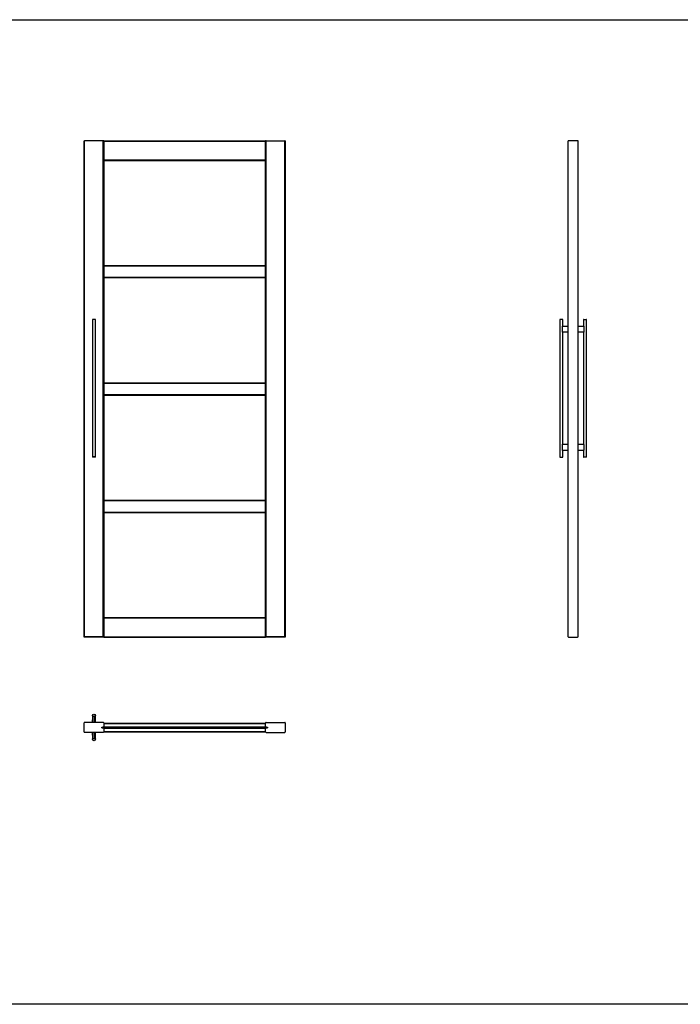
# Model space of a CAD drawing. Header units: millimetres. Extents: x -4900 to 5840, y 5 to 4205.
# Tile 10 of 14: x 470 to 3155, y 5 to 4005. Entities that reach past the tile are written whole.
import ezdxf

# ---------------------------------------------------------------- set-up
doc = ezdxf.new("R2010")
doc.units = ezdxf.units.MM
doc.layers.add('152', color=250, linetype='Continuous')
doc.layers.add('256', color=250, linetype='Continuous')

msp = doc.modelspace()

# ---------------------------------------------------------------- linework, layer by layer
at = {"layer": '152', "linetype": 'Continuous', "lineweight": -3}
for p, q in [((731.6, 1496.5), (731.6, 3513.5)), ((731.6, 3513.5), (733.2, 3513.5)), ((731.6, 1496.5), (731.6, 3513.5)), ((809.9, 3513.5), (733.2, 3513.5)), ((733.2, 1498), (733.2, 3513.5)), ((811.6, 3513.5), (809.9, 3513.5)), ((809.9, 1498), (809.9, 3513.5)), ((811.6, 3513.5), (1469.6, 3513.5)), ((811.6, 3513.5), (811.6, 1496.5)), ((811.6, 3513.5), (1469.6, 3513.5)), ((811.6, 1496.5), (811.6, 3513.5)), ((811.6, 3511.9), (1469.6, 3511.9)), ((1471.2, 3513.5), (1469.6, 3513.5)), ((1469.6, 1496.5), (1469.6, 3513.5)), ((1471.2, 1498), (1471.2, 3513.5)), ((1471.2, 3513.5), (1547.9, 3513.5)), ((1549.6, 3513.5), (1547.9, 3513.5)), ((1547.9, 1498), (1547.9, 3513.5)), ((1549.6, 3513.5), (1549.6, 1496.5)), ((1549.6, 1496.5), (1549.6, 3513.5)), ((2699.2, 1498), (2699.2, 3513.5)), ((2700.8, 3513.5), (2699.2, 3513.5)), ((2737.5, 3513.5), (2700.8, 3513.5)), ((2739.2, 3513.5), (2737.5, 3513.5)), ((2739.2, 1498), (2739.2, 3513.5)), ((811.6, 3435.2), (1469.6, 3435.2)), ((1469.6, 3433.5), (811.6, 3433.5)), ((811.6, 3433.5), (1469.6, 3433.5)), ((811.6, 3007), (1469.6, 3007)), ((811.6, 3007), (1469.6, 3007)), ((811.6, 3005.4), (1469.6, 3005.4)), ((811.6, 2958.7), (1469.6, 2958.7)), ((811.6, 2957), (1469.6, 2957)), ((777.6, 2786.5), (765.6, 2786.5)), ((765.6, 2786.5), (765.6, 2228.5)), ((776.6, 2787.5), (766.6, 2787.5)), ((777.6, 2228.5), (777.6, 2786.5)), ((2665.2, 2786.5), (2665.2, 2228.5)), ((2671.2, 2787.5), (2666.2, 2787.5)), ((2676.2, 2787.5), (2671.2, 2787.5)), ((2675.8, 2760), (2699.2, 2760)), ((2677.2, 2760), (2677.2, 2786.5)), ((2739.2, 2760), (2762.6, 2760)), ((2761.2, 2786.5), (2761.2, 2760)), ((2762.2, 2787.5), (2772.2, 2787.5)), ((2773.2, 2228.5), (2773.2, 2786.5)), ((2674.8, 2759), (2674.8, 2736)), ((2699.2, 2735), (2675.8, 2735)), ((2677.2, 2280), (2677.2, 2735)), ((2762.6, 2735), (2739.2, 2735)), ((2761.2, 2735), (2761.2, 2280)), ((2763.6, 2736), (2763.6, 2759)), ((811.6, 2530), (1469.6, 2530)), ((811.6, 2530), (1469.6, 2530)), ((811.6, 2528.4), (1469.6, 2528.4)), ((811.6, 2481.7), (1469.6, 2481.7)), ((811.6, 2480), (1469.6, 2480)), ((2675.8, 2280), (2699.2, 2280)), ((2739.2, 2280), (2762.6, 2280)), ((2674.8, 2279), (2674.8, 2256)), ((2699.2, 2255), (2675.8, 2255)), ((2677.2, 2228.5), (2677.2, 2255)), ((2762.6, 2255), (2739.2, 2255)), ((2761.2, 2255), (2761.2, 2228.5)), ((2763.6, 2256), (2763.6, 2279)), ((777.6, 2228.5), (765.6, 2228.5)), ((776.6, 2227.5), (766.6, 2227.5)), ((2666.2, 2227.5), (2671.2, 2227.5)), ((2671.2, 2227.5), (2676.2, 2227.5)), ((2772.2, 2227.5), (2762.2, 2227.5)), ((811.6, 2053), (1469.6, 2053)), ((811.6, 2053), (1469.6, 2053)), ((811.6, 2051.4), (1469.6, 2051.4)), ((811.6, 2004.7), (1469.6, 2004.7)), ((811.6, 2003), (1469.6, 2003)), ((811.6, 1576.5), (1469.6, 1576.5)), ((811.6, 1576.5), (1469.6, 1576.5)), ((811.6, 1574.9), (1469.6, 1574.9)), ((731.6, 1496.5), (731.6, 1496.5)), ((811.6, 1496.5), (731.6, 1496.5)), ((809.9, 1498), (733.2, 1498)), ((811.6, 1498.2), (1469.6, 1498.2)), ((1469.6, 1496.5), (811.6, 1496.5)), ((811.6, 1496.5), (1469.6, 1496.5)), ((811.6, 1496.5), (811.6, 1496.5)), ((1469.6, 1496.5), (1469.6, 1496.5)), ((1549.6, 1496.5), (1469.6, 1496.5)), ((1547.9, 1498), (1471.2, 1498)), ((1549.6, 1496.5), (1549.6, 1496.5)), ((2699.2, 1498), (2700.7, 1496.5)), ((2700.7, 1496.5), (2700.8, 1496.5)), ((2700.8, 1496.5), (2737.5, 1496.5)), ((2737.5, 1496.5), (2737.7, 1496.5)), ((2737.7, 1496.5), (2739.2, 1498)), ((766.3, 1149.7), (766.8, 1174.1)), ((767.7, 1173), (767.3, 1149.7)), ((775.8, 1149.7), (775.4, 1173)), ((776.8, 1149.7), (776.4, 1174.1)), ((776.4, 1174.1), (776.8, 1149.7)), ((731.6, 1111.3), (731.6, 1148)), ((809.9, 1149.7), (733.2, 1149.7)), ((804.4, 1131.2), (807.9, 1131.2)), ((804.4, 1128.2), (804.4, 1131.2)), ((804.4, 1131), (1476.7, 1131)), ((804.4, 1130.2), (1476.7, 1130.2)), ((804.4, 1128.6), (1476.7, 1128.6)), ((804.4, 1128.4), (1476.7, 1128.4)), ((804.4, 1128.3), (1476.7, 1128.3)), ((807.9, 1128.2), (804.4, 1128.2)), ((807.9, 1131.2), (808.4, 1131.7)), ((808.4, 1127.7), (807.9, 1128.2)), ((808.1, 1128), (1473.1, 1128)), ((1473, 1131.4), (808.2, 1131.4)), ((808.4, 1131.7), (808.4, 1131.5)), ((809.9, 1131.5), (808.4, 1131.5)), ((808.4, 1127.8), (808.4, 1127.7)), ((808.4, 1127.8), (809.9, 1127.8)), ((811.2, 1132.1), (1470, 1132.1)), ((811.2, 1127.2), (1470, 1127.2)), ((811.6, 1132.8), (811.5, 1132.8)), ((811.6, 1126.5), (811.5, 1126.5)), ((811.6, 1148), (811.6, 1133.2)), ((811.6, 1147.2), (1469.6, 1147.2)), ((811.6, 1147.2), (1469.6, 1147.2)), ((811.6, 1145.5), (1469.6, 1145.5)), ((811.6, 1133.2), (811.6, 1132.8)), ((811.6, 1126.2), (811.6, 1126.5)), ((811.6, 1126.2), (811.6, 1111.3)), ((1469.6, 1133.2), (1469.6, 1148)), ((1469.6, 1132.8), (1469.6, 1133.2)), ((1469.6, 1132.8), (1469.6, 1132.8)), ((1469.6, 1126.2), (1469.6, 1126.5)), ((1469.6, 1126.5), (1469.6, 1126.5)), ((1469.6, 1111.3), (1469.6, 1126.2)), ((1471.2, 1149.7), (1547.9, 1149.7)), ((1472.7, 1131.5), (1471.2, 1131.5)), ((1471.2, 1127.8), (1472.7, 1127.8)), ((1472.7, 1131.5), (1472.7, 1131.7)), ((1472.7, 1131.7), (1473.2, 1131.2)), ((1473.2, 1128.2), (1472.7, 1127.7)), ((1472.7, 1127.7), (1472.7, 1127.8)), ((1473.2, 1131.2), (1476.7, 1131.2)), ((1476.7, 1128.2), (1473.2, 1128.2)), ((1476.7, 1131.2), (1476.7, 1128.2)), ((1549.6, 1148), (1549.6, 1111.3)), ((809.9, 1109.7), (733.2, 1109.7)), ((766.3, 1109.7), (766.8, 1085.2)), ((766.8, 1085.2), (766.3, 1109.7)), ((767.3, 1109.7), (767.7, 1086.3)), ((775.4, 1086.3), (775.8, 1109.7)), ((776.8, 1109.7), (776.4, 1085.2)), ((811.6, 1113.8), (1469.6, 1113.8)), ((1469.6, 1112.2), (811.6, 1112.2)), ((811.6, 1112.2), (1469.6, 1112.2)), ((1471.2, 1109.7), (1547.9, 1109.7))]:
    msp.add_line(p, q, dxfattribs=at)
for centre, radius in [((771.6, 1177.7), 6), ((771.6, 1177.7), 6), ((771.6, 1177.7), 5), ((771.6, 1081.7), 6), ((771.6, 1081.7), 6), ((771.6, 1081.7), 5)]:
    msp.add_circle(centre, radius, dxfattribs=at)
for centre, radius, start, end in [((766.6, 2786.5), 1, 90, 180), ((776.6, 2786.5), 1, 0, 90), ((2666.2, 2786.5), 1, 90, 180), ((2676.2, 2786.5), 1, 0, 90), ((2762.2, 2786.5), 1, 90, 180), ((2772.2, 2786.5), 1, 0, 90), ((766.6, 2228.5), 1, 180, 270), ((776.6, 2228.5), 1, 270, 0), ((2666.2, 2228.5), 1, 180, 270), ((2676.2, 2228.5), 1, 270, 0), ((2762.2, 2228.5), 1, 180, 270), ((2772.2, 2228.5), 1, 270, 0), ((733.2, 1496.4), 1.65, 90, 174.7841), ((809.9, 1496.4), 1.65, 5.2159, 90), ((1471.2, 1496.4), 1.65, 90, 174.7841), ((1547.9, 1496.4), 1.65, 5.2159, 90), ((733.2, 1148), 1.65, 90, 180), ((809.9, 1148), 1.65, 0, 90), ((809.9, 1133.2), 1.65, 270, 0), ((809.9, 1126.2), 1.65, 0, 90), ((1471.2, 1148), 1.65, 90, 180), ((1471.2, 1133.2), 1.65, 180, 270), ((1471.2, 1126.2), 1.65, 90, 180), ((1547.9, 1148), 1.65, 0, 90), ((733.2, 1111.3), 1.65, 180, 270), ((809.9, 1111.3), 1.65, 270, 0), ((1471.2, 1111.3), 1.65, 180, 270), ((1547.9, 1111.3), 1.65, 270, 0)]:
    msp.add_arc(centre, radius, start, end, dxfattribs=at)
for points, knots in [([(2675.8, 2760), (2675.7, 2760), (2675.7, 2760), (2675.6, 2760), (2675.5, 2760), (2675.5, 2760), (2675.5, 2760), (2675.4, 2760), (2675.4, 2759.9), (2675.3, 2759.9), (2675.3, 2759.9), (2675.2, 2759.8), (2675.1, 2759.8), (2675.1, 2759.7), (2675.1, 2759.7), (2675.1, 2759.7), (2675, 2759.7), (2675, 2759.7), (2675, 2759.6), (2675, 2759.6), (2674.9, 2759.5), (2674.9, 2759.5), (2674.9, 2759.4), (2674.9, 2759.4), (2674.8, 2759.3), (2674.8, 2759.3), (2674.8, 2759.3), (2674.8, 2759.2), (2674.8, 2759.2), (2674.8, 2759.2), (2674.8, 2759.1), (2674.8, 2759.1), (2674.8, 2759)], [0, 0, 0, 0, 0.125, 0.125, 0.25, 0.25, 0.28125, 0.28125, 0.3125, 0.375, 0.375, 0.5, 0.5, 0.5625, 0.5625, 0.59375, 0.59375, 0.625, 0.625, 0.6875, 0.6875, 0.75, 0.75, 0.8125, 0.8125, 0.875, 0.875, 0.90625, 0.90625, 0.9375, 0.9375, 1, 1, 1, 1]), ([(2763.6, 2759), (2763.6, 2759.1), (2763.6, 2759.1), (2763.6, 2759.2), (2763.6, 2759.2), (2763.6, 2759.3), (2763.6, 2759.3), (2763.6, 2759.3), (2763.5, 2759.3), (2763.5, 2759.4), (2763.5, 2759.4), (2763.5, 2759.4), (2763.5, 2759.5), (2763.4, 2759.5), (2763.4, 2759.5), (2763.4, 2759.6), (2763.4, 2759.6), (2763.4, 2759.6), (2763.3, 2759.7), (2763.3, 2759.7), (2763.3, 2759.7), (2763.2, 2759.7), (2763.2, 2759.8), (2763.2, 2759.8), (2763.1, 2759.8), (2763.1, 2759.9), (2763, 2759.9), (2762.9, 2760), (2762.9, 2760), (2762.9, 2760), (2762.8, 2760), (2762.8, 2760), (2762.7, 2760), (2762.7, 2760), (2762.6, 2760), (2762.6, 2760)], [0, 0, 0, 0, 0.0625, 0.0625, 0.125, 0.125, 0.140625, 0.140625, 0.15625, 0.1875, 0.1875, 0.25, 0.25, 0.28125, 0.28125, 0.3125, 0.3125, 0.375, 0.375, 0.4375, 0.4375, 0.46875, 0.46875, 0.5, 0.5, 0.625, 0.625, 0.75, 0.75, 0.78125, 0.78125, 0.8125, 0.875, 0.875, 1, 1, 1, 1]), ([(2674.8, 2736), (2674.8, 2736), (2674.8, 2736), (2674.8, 2735.9), (2674.8, 2735.8), (2674.8, 2735.8), (2674.8, 2735.8), (2674.8, 2735.8), (2674.8, 2735.7), (2674.8, 2735.7), (2674.9, 2735.7), (2674.9, 2735.6), (2674.9, 2735.6), (2674.9, 2735.6), (2674.9, 2735.5), (2674.9, 2735.5), (2675, 2735.5), (2675, 2735.5), (2675, 2735.4), (2675.1, 2735.4), (2675.1, 2735.3), (2675.1, 2735.3), (2675.1, 2735.3), (2675.2, 2735.3), (2675.2, 2735.2), (2675.3, 2735.2), (2675.4, 2735.2), (2675.4, 2735.1), (2675.5, 2735.1), (2675.5, 2735.1), (2675.5, 2735.1), (2675.6, 2735.1), (2675.6, 2735.1), (2675.7, 2735), (2675.7, 2735), (2675.8, 2735)], [0, 0, 0, 0, 0.0625, 0.0625, 0.125, 0.125, 0.140625, 0.140625, 0.15625, 0.1875, 0.1875, 0.25, 0.25, 0.28125, 0.28125, 0.3125, 0.3125, 0.375, 0.375, 0.4375, 0.4375, 0.46875, 0.46875, 0.5, 0.5, 0.625, 0.625, 0.75, 0.75, 0.78125, 0.78125, 0.8125, 0.875, 0.875, 1, 1, 1, 1]), ([(2762.6, 2735), (2762.6, 2735), (2762.7, 2735), (2762.8, 2735.1), (2762.8, 2735.1), (2762.9, 2735.1), (2762.9, 2735.1), (2762.9, 2735.1), (2763, 2735.1), (2763, 2735.2), (2763.1, 2735.2), (2763.1, 2735.2), (2763.2, 2735.3), (2763.2, 2735.3), (2763.3, 2735.4), (2763.3, 2735.4), (2763.3, 2735.4), (2763.3, 2735.4), (2763.4, 2735.5), (2763.4, 2735.5), (2763.4, 2735.5), (2763.4, 2735.6), (2763.5, 2735.6), (2763.5, 2735.7), (2763.5, 2735.7), (2763.6, 2735.8), (2763.6, 2735.8), (2763.6, 2735.8), (2763.6, 2735.9), (2763.6, 2735.9), (2763.6, 2736), (2763.6, 2736), (2763.6, 2736)], [0, 0, 0, 0, 0.125, 0.125, 0.25, 0.25, 0.28125, 0.28125, 0.3125, 0.375, 0.375, 0.5, 0.5, 0.5625, 0.5625, 0.59375, 0.59375, 0.625, 0.625, 0.6875, 0.6875, 0.75, 0.75, 0.8125, 0.8125, 0.875, 0.875, 0.90625, 0.90625, 0.9375, 0.9375, 1, 1, 1, 1]), ([(2675.8, 2280), (2675.7, 2280), (2675.7, 2280), (2675.6, 2280), (2675.5, 2280), (2675.5, 2280), (2675.5, 2280), (2675.4, 2280), (2675.4, 2279.9), (2675.3, 2279.9), (2675.3, 2279.9), (2675.2, 2279.8), (2675.1, 2279.8), (2675.1, 2279.7), (2675.1, 2279.7), (2675.1, 2279.7), (2675, 2279.7), (2675, 2279.7), (2675, 2279.6), (2675, 2279.6), (2674.9, 2279.5), (2674.9, 2279.5), (2674.9, 2279.4), (2674.9, 2279.4), (2674.8, 2279.3), (2674.8, 2279.3), (2674.8, 2279.3), (2674.8, 2279.2), (2674.8, 2279.2), (2674.8, 2279.2), (2674.8, 2279.1), (2674.8, 2279.1), (2674.8, 2279)], [0, 0, 0, 0, 0.125, 0.125, 0.25, 0.25, 0.28125, 0.28125, 0.3125, 0.375, 0.375, 0.5, 0.5, 0.5625, 0.5625, 0.59375, 0.59375, 0.625, 0.625, 0.6875, 0.6875, 0.75, 0.75, 0.8125, 0.8125, 0.875, 0.875, 0.90625, 0.90625, 0.9375, 0.9375, 1, 1, 1, 1]), ([(2763.6, 2279), (2763.6, 2279.1), (2763.6, 2279.1), (2763.6, 2279.2), (2763.6, 2279.2), (2763.6, 2279.3), (2763.6, 2279.3), (2763.6, 2279.3), (2763.5, 2279.3), (2763.5, 2279.4), (2763.5, 2279.4), (2763.5, 2279.4), (2763.5, 2279.5), (2763.4, 2279.5), (2763.4, 2279.5), (2763.4, 2279.6), (2763.4, 2279.6), (2763.4, 2279.6), (2763.3, 2279.7), (2763.3, 2279.7), (2763.3, 2279.7), (2763.2, 2279.7), (2763.2, 2279.8), (2763.2, 2279.8), (2763.1, 2279.8), (2763.1, 2279.9), (2763, 2279.9), (2762.9, 2280), (2762.9, 2280), (2762.9, 2280), (2762.8, 2280), (2762.8, 2280), (2762.7, 2280), (2762.7, 2280), (2762.6, 2280), (2762.6, 2280)], [0, 0, 0, 0, 0.0625, 0.0625, 0.125, 0.125, 0.140625, 0.140625, 0.15625, 0.1875, 0.1875, 0.25, 0.25, 0.28125, 0.28125, 0.3125, 0.3125, 0.375, 0.375, 0.4375, 0.4375, 0.46875, 0.46875, 0.5, 0.5, 0.625, 0.625, 0.75, 0.75, 0.78125, 0.78125, 0.8125, 0.875, 0.875, 1, 1, 1, 1]), ([(2674.8, 2256), (2674.8, 2256), (2674.8, 2256), (2674.8, 2255.9), (2674.8, 2255.8), (2674.8, 2255.8), (2674.8, 2255.8), (2674.8, 2255.8), (2674.8, 2255.7), (2674.8, 2255.7), (2674.9, 2255.7), (2674.9, 2255.6), (2674.9, 2255.6), (2674.9, 2255.6), (2674.9, 2255.5), (2674.9, 2255.5), (2675, 2255.5), (2675, 2255.5), (2675, 2255.4), (2675.1, 2255.4), (2675.1, 2255.3), (2675.1, 2255.3), (2675.1, 2255.3), (2675.2, 2255.3), (2675.2, 2255.2), (2675.3, 2255.2), (2675.4, 2255.2), (2675.4, 2255.1), (2675.5, 2255.1), (2675.5, 2255.1), (2675.5, 2255.1), (2675.6, 2255.1), (2675.6, 2255.1), (2675.7, 2255), (2675.7, 2255), (2675.8, 2255)], [0, 0, 0, 0, 0.0625, 0.0625, 0.125, 0.125, 0.140625, 0.140625, 0.15625, 0.1875, 0.1875, 0.25, 0.25, 0.28125, 0.28125, 0.3125, 0.3125, 0.375, 0.375, 0.4375, 0.4375, 0.46875, 0.46875, 0.5, 0.5, 0.625, 0.625, 0.75, 0.75, 0.78125, 0.78125, 0.8125, 0.875, 0.875, 1, 1, 1, 1]), ([(2762.6, 2255), (2762.6, 2255), (2762.7, 2255), (2762.8, 2255.1), (2762.8, 2255.1), (2762.9, 2255.1), (2762.9, 2255.1), (2762.9, 2255.1), (2763, 2255.1), (2763, 2255.2), (2763.1, 2255.2), (2763.1, 2255.2), (2763.2, 2255.3), (2763.2, 2255.3), (2763.3, 2255.4), (2763.3, 2255.4), (2763.3, 2255.4), (2763.3, 2255.4), (2763.4, 2255.5), (2763.4, 2255.5), (2763.4, 2255.5), (2763.4, 2255.6), (2763.5, 2255.6), (2763.5, 2255.7), (2763.5, 2255.7), (2763.6, 2255.8), (2763.6, 2255.8), (2763.6, 2255.8), (2763.6, 2255.9), (2763.6, 2255.9), (2763.6, 2256), (2763.6, 2256), (2763.6, 2256)], [0, 0, 0, 0, 0.125, 0.125, 0.25, 0.25, 0.28125, 0.28125, 0.3125, 0.375, 0.375, 0.5, 0.5, 0.5625, 0.5625, 0.59375, 0.59375, 0.625, 0.625, 0.6875, 0.6875, 0.75, 0.75, 0.8125, 0.8125, 0.875, 0.875, 0.90625, 0.90625, 0.9375, 0.9375, 1, 1, 1, 1])]:
    msp.add_open_spline(points, degree=3, knots=knots, dxfattribs=at)
at = {"layer": '256', "linetype": 'Continuous', "lineweight": -3}
for p, q in [((100, 4005), (5840, 4005)), ((5840, 5), (100, 5))]:
    msp.add_line(p, q, dxfattribs=at)

doc.saveas('drawing.dxf')
